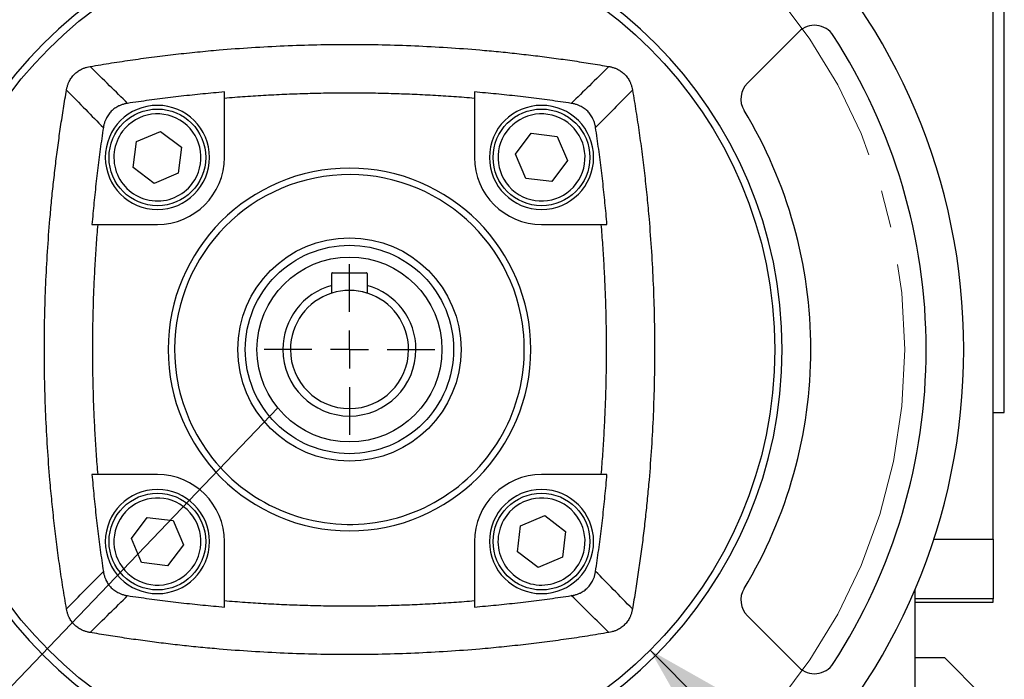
# Model space of a CAD drawing. Header units: inches. Extents: x 0 to 68, y 0 to 44.
# Tile 17 of 20: x 54.3 to 59.5, y 32.3 to 35.8. Entities that reach past the tile are written whole.
import ezdxf

# ---------------------------------------------------------------- set-up
doc = ezdxf.new("R2010")
doc.units = ezdxf.units.IN
doc.header["$LTSCALE"] = 4
doc.header["$MEASUREMENT"] = 0
doc.linetypes.add('SLD-Center', pattern=[0.75, 0.6, -0.05, 0.05, -0.05])
doc.linetypes.add('SLD-Solid', pattern=[0])
doc.layers.add('CENTER', color=40, linetype='SLD-Center')
doc.layers.add('DIMENSIONS', color=140, linetype='SLD-Solid', lineweight=25)
doc.layers.add('TEXT', color=140, linetype='SLD-Solid', lineweight=25)
doc.styles.add('SLDTEXTSTYLE0', font='GOTHIC.TTF', dxfattribs={"width": 0.913})
doc.styles.get("Standard").update_dxf_attribs({"font": 'GOTHIC.TTF'})
doc.dimstyles.new('SLDDIMSTYLE5', dxfattribs={"dimtxt": 0.18, "dimasz": 0.72, "dimexe": 0, "dimexo": 0.0625, "dimgap": 0, "dimtad": 0, "dimtih": 1, "dimtoh": 1, "dimdec": 0, "dimrnd": 1e-09, "dimzin": 0, "dimdsep": 46, "dimtxsty": 'Standard', "dimblk1": 'NONE', "dimblk2": 'NONE', "dimsah": 1, "dimcen": 0.09, "dimadec": 0, "dimazin": 0, "dimtfac": 0.72, "dimtdec": 0, "dimtofl": 0, "dimtmove": 0, "dimatfit": 3, "dimldrblk": 'NONE', "dimfxl": 0, "dimfrac": 2, "dimtolj": 1, "dimtzin": 0, "dimarcsym": 0})
doc.dimstyles.new('SLDDIMSTYLE7', dxfattribs={"dimtxt": 0.6, "dimasz": 0.72, "dimexe": 0, "dimexo": 0.0625, "dimgap": 0.15, "dimtad": 0, "dimtih": 1, "dimtoh": 1, "dimrnd": 1e-09, "dimzin": 12, "dimdsep": 46, "dimtxsty": 'SLDTEXTSTYLE0', "dimsah": 1, "dimcen": 0, "dimadec": 0, "dimazin": 3, "dimtfac": 1, "dimtofl": 0, "dimtmove": 0, "dimatfit": 3, "dimfxl": 0, "dimfrac": 2, "dimtolj": 1, "dimtzin": 12, "dimarcsym": 0})
doc.dimstyles.new('SLDDIMSTYLE8', dxfattribs={"dimtxt": 0.6, "dimasz": 0.72, "dimexe": 0, "dimexo": 0.0625, "dimgap": 0.15, "dimtad": 0, "dimtih": 1, "dimtoh": 1, "dimrnd": 1e-09, "dimzin": 4, "dimdsep": 46, "dimtxsty": 'SLDTEXTSTYLE0', "dimsah": 1, "dimcen": 0, "dimadec": 0, "dimazin": 1, "dimtfac": 1, "dimtofl": 0, "dimtmove": 0, "dimatfit": 3, "dimfxl": 0, "dimfrac": 2, "dimtolj": 1, "dimtzin": 12, "dimarcsym": 0})

# ---------------------------------------------------------------- blocks, each defined once
blk = doc.blocks.new('_D_20')
at = {"layer": 'DIMENSIONS'}
for p, q in [((49.3393, 40.3313), (49.1565, 40.3313)), ((49.1565, 40.3313), (49.1565, 39.3788)), ((51.3343, 40.3313), (51.5172, 40.3313)), ((51.5172, 40.3313), (51.5172, 39.3788)), ((52.825, 39.4667), (51.95, 39.4667)), ((54.5382, 36.5441), (52.825, 39.4667)), ((49.1565, 39.3788), (49.3393, 39.3788)), ((51.5172, 39.3788), (51.3343, 39.3788))]:
    blk.add_line(p, q, dxfattribs=at)
blk.add_solid([(54.5382, 36.5441), (54.3466, 37.2664), (54.0015, 37.0641)], dxfattribs=at)
at = {"layer": 'DIMENSIONS', "char_height": 0.6, "attachment_point": 1, "style": 'SLDTEXTSTYLE0'}
for s, insert in [('%%c', (49.1086, 41.2196)), ('5.88', (50.0135, 41.2196)), ('149.2', (49.3393, 40.1452)), ('B.C.', (49.5606, 39.0709))]:
    blk.add_mtext(s, dxfattribs=dict(at, insert=insert))
blk = doc.blocks.new('SW_SYMBOL_HOLE_DEPTH')
at = {"layer": 'DIMENSIONS', "color": 0}
for p, q in [((0, 137.8), (126, 137.8)), ((63, 137.8), (63, 11.8)), ((15.7, 87.4), (63, 11.8)), ((110.2, 87.4), (63, 11.8))]:
    blk.add_line(p, q, dxfattribs=at)
blk = doc.blocks.new('_D_22')
at = {"layer": 'DIMENSIONS'}
for p, q in [((57.6147, 32.4189), (61.4754, 28.5582)), ((65.2976, 29.6371), (65.1148, 29.6371)), ((65.1148, 29.6371), (65.1148, 28.6846)), ((67.2926, 29.6371), (67.4754, 29.6371)), ((67.4754, 29.6371), (67.4754, 28.6846)), ((65.1148, 28.6846), (65.2976, 28.6846)), ((67.4754, 28.6846), (67.2926, 28.6846)), ((61.4754, 28.5582), (62.4754, 28.5582))]:
    blk.add_line(p, q, dxfattribs=at)
blk.add_solid([(57.6147, 32.4189), (57.9824, 31.7684), (58.2652, 32.0512)], dxfattribs=at)
at = {"layer": 'DIMENSIONS', "xscale": 0.004866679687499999, "yscale": 0.004866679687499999, "zscale": 0.004866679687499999}
blk.add_blockref('SW_SYMBOL_HOLE_DEPTH', (63.0274, 27.6843), dxfattribs=at)
at = {"layer": 'DIMENSIONS', "char_height": 0.6, "attachment_point": 1, "style": 'SLDTEXTSTYLE0'}
for s, insert in [('%%c', (62.4754, 29.4419)), ('4.50', (63.3803, 29.451)), ('114.3', (65.2976, 29.451)), ('0.16[4.0]', (63.8846, 28.3766))]:
    blk.add_mtext(s, dxfattribs=dict(at, insert=insert))
blk = doc.blocks.new('SW_CENTERMARKSYMBOL_9')
at = {"layer": 'CENTER', "color": 0}
for p, q in [((0, 0.2), (0, 0.4519)), ((0, 0), (0, 0.1)), ((-0.2, 0), (-0.4519, 0)), ((0, 0), (-0.1, 0)), ((0, 0), (0, -0.1)), ((0, 0), (0.1, 0)), ((0.2, 0), (0.4519, 0)), ((0, -0.2), (0, -0.4519))]:
    blk.add_line(p, q, dxfattribs=at)
blk = doc.blocks.new('_NONE')

msp = doc.modelspace()

# ---------------------------------------------------------------- linework, layer by layer
for p, q in [((59.4292, 34.7601), (59.4292, 36.8467)), ((59.4883, 33.6774), (59.4883, 35.8427)), ((58.129, 35.4192), (58.4003, 35.6905)), ((55.3619, 35.026), (55.3619, 35.3723)), ((56.6855, 35.3723), (56.6855, 35.026)), ((54.8969, 35.1094), (55.0245, 35.1635)), ((55.0245, 35.1635), (55.1351, 35.0801)), ((56.9023, 35.0429), (56.9857, 35.1535)), ((56.9857, 35.1535), (57.1232, 35.1366)), ((57.1232, 35.1366), (57.1773, 35.0091)), ((54.8801, 34.9719), (54.8969, 35.1094)), ((55.1351, 35.0801), (55.1182, 34.9426)), ((56.9565, 34.9153), (56.9023, 35.0429)), ((57.1773, 35.0091), (57.094, 34.8985)), ((54.9907, 34.8885), (54.8801, 34.9719)), ((55.1182, 34.9426), (54.9907, 34.8885)), ((57.094, 34.8985), (56.9565, 34.9153)), ((59.4292, 33.0057), (59.4292, 34.7601)), ((54.6613, 34.6717), (55.0076, 34.6717)), ((57.0398, 34.6717), (57.3861, 34.6717)), ((55.93, 34.349), (55.93, 34.4122)), ((55.9339, 34.4161), (56.1135, 34.4161)), ((56.1175, 34.4122), (56.1175, 34.349)), ((59.4292, 33.6774), (59.4883, 33.6774)), ((55.0076, 33.3481), (54.6613, 33.3481)), ((57.3861, 33.3481), (57.0398, 33.3481)), ((54.8701, 33.0106), (54.9534, 33.1213)), ((54.9534, 33.1213), (55.091, 33.1044)), ((55.091, 33.1044), (55.1451, 32.9769)), ((56.9292, 33.0771), (57.0567, 33.1313)), ((57.0567, 33.1313), (57.1673, 33.0479)), ((56.9123, 32.9396), (56.9292, 33.0771)), ((57.1673, 33.0479), (57.1505, 32.9104)), ((54.9242, 32.8831), (54.8701, 33.0106)), ((55.1451, 32.9769), (55.0617, 32.8662)), ((55.3619, 32.6475), (55.3619, 32.9938)), ((56.6855, 32.9938), (56.6855, 32.6475)), ((59.1147, 33.0057), (59.4292, 33.0057)), ((59.4292, 33.0057), (59.4292, 32.69)), ((57.0229, 32.8563), (56.9123, 32.9396)), ((55.0617, 32.8662), (54.9242, 32.8831)), ((57.1505, 32.9104), (57.0229, 32.8563)), ((59.0158, 31.7264), (59.0158, 32.7411)), ((59.4292, 32.69), (59.0158, 32.69)), ((59.0158, 32.6735), (59.4292, 32.6735)), ((59.4292, 32.6735), (59.4292, 32.69)), ((58.4003, 32.3293), (58.129, 32.6005)), ((59.1733, 32.3782), (59.0158, 32.3782)), ((59.3702, 32.1813), (59.1733, 32.3782))]:
    msp.add_line(p, q)
at = {"color": 179, "linetype": 'SLD-Center', "lineweight": 18}
msp.add_circle((56.0237, 34.0099), 2.9375, dxfattribs=at)
for centre, radius in [((56.0237, 34.0099), 2.25), ((55.0076, 35.026), 0.2559), ((57.0398, 35.026), 0.2559), ((56.0237, 34.0099), 0.5906), ((55.0076, 32.9938), 0.2559), ((57.0398, 32.9938), 0.2559)]:
    msp.add_circle(centre, radius)
for centre, radius, start, end in [((56.0237, 34.0099), 3.25, 0, 180), ((56.0237, 34.0099), 2.2894, 0, 180), ((58.4838, 35.607), 0.1181, 32.9917, 135), ((56.0237, 34.0099), 3.0512, 0, 32.9917), ((58.2125, 35.3357), 0.1181, 135, 211.2042), ((55.0076, 35.026), 0.2756, 0, 180), ((57.0398, 35.026), 0.2756, 0, 180), ((56.0237, 34.0099), 2.4409, 0, 31.2042), ((55.0076, 35.026), 0.2303, 323.0039, 143.0039), ((57.0398, 35.026), 0.2303, 53.0039, 233.0039), ((55.0076, 35.026), 0.2303, 143.0039, 323.0039), ((57.0398, 35.026), 0.2303, 233.0039, 53.0039), ((55.0076, 35.026), 0.2756, 180, 0), ((55.0076, 35.026), 0.3543, 270, 0), ((57.0398, 35.026), 0.3543, 180, 270), ((57.0398, 35.026), 0.2756, 180, 0), ((56.0237, 34.0099), 0.9593, 0, 180), ((56.0237, 34.0099), 0.9252, 8.5032, 188.5032), ((55.9339, 34.4122), 0.00394, 90, 180), ((56.1135, 34.4122), 0.00394, 0, 90), ((56.0237, 34.0099), 0.3519, 105.4522, 180), ((56.0237, 34.0099), 0.3519, 0, 74.5478), ((56.0237, 34.0099), 0.3125, 107.4576, 180), ((56.0237, 34.0099), 0.3126, 72.7924, 107.3112), ((56.0237, 34.0099), 0.3125, 72.5424, 107.3068), ((56.0237, 34.0099), 0.3125, 0, 72.5424), ((56.0237, 34.0099), 0.9252, 188.5032, 8.5032), ((56.0237, 34.0099), 3.25, 180, 0), ((56.0237, 34.0099), 2.2894, 180, 0), ((56.0237, 34.0099), 0.9593, 180, 0), ((56.0237, 34.0099), 0.3519, 180, 0), ((56.0237, 34.0099), 0.3125, 180, 0), ((56.0237, 34.0099), 2.4409, 328.7958, 0), ((56.0237, 34.0099), 3.0512, 327.0083, 0), ((55.0076, 32.9938), 0.3543, 360, 90), ((57.0398, 32.9938), 0.3543, 90, 180), ((55.0076, 32.9938), 0.2756, 0, 180), ((57.0398, 32.9938), 0.2756, 0, 180), ((55.0076, 32.9938), 0.2303, 53.0039, 233.0039), ((57.0398, 32.9938), 0.2303, 323.0039, 143.0039), ((55.0076, 32.9938), 0.2303, 233.0039, 53.0039), ((57.0398, 32.9938), 0.2303, 143.0039, 323.0039), ((55.0076, 32.9938), 0.2756, 180, 0), ((57.0398, 32.9938), 0.2756, 180, 0), ((58.2125, 32.6841), 0.1181, 148.7958, 225), ((58.4838, 32.4128), 0.1181, 225, 327.0083)]:
    msp.add_arc(centre, radius, start, end)
for points, knots in [([(54.6509, 35.507), (54.6698, 35.5102), (54.7075, 35.5166), (54.7642, 35.5257), (54.8209, 35.5344), (54.8776, 35.5427), (54.9344, 35.5506), (54.9913, 35.5581), (55.0482, 35.5652), (55.1052, 35.5719), (55.1622, 35.5782), (55.2193, 35.5841), (55.2764, 35.5896), (55.4292, 35.6032), (55.6782, 35.6192), (56.0237, 35.6265), (56.3692, 35.6192), (56.6318, 35.6023), (56.8118, 35.5859), (56.9096, 35.5757), (57.0073, 35.5644), (57.1048, 35.5519), (57.2022, 35.5382), (57.2995, 35.5233), (57.3641, 35.5125), (57.3965, 35.507)], [0, 0, 0, 0, 0.020805, 0.041606, 0.062402, 0.083195, 0.103986, 0.124776, 0.145567, 0.166358, 0.187152, 0.207949, 0.22875, 0.249557, 0.374775, 0.5, 0.625219, 0.750444, 0.786107, 0.821758, 0.8574, 0.89304, 0.928684, 0.964335, 1, 1, 1, 1]), ([(54.5265, 35.3826), (54.527, 35.3853), (54.528, 35.3906), (54.5299, 35.3983), (54.5321, 35.4059), (54.5346, 35.4132), (54.5375, 35.4204), (54.5429, 35.4322), (54.5522, 35.448), (54.5674, 35.4659), (54.5854, 35.4812), (54.6034, 35.4919), (54.6202, 35.4991), (54.6352, 35.5039), (54.6457, 35.506), (54.6509, 35.507)], [0, 0, 0, 0, 0.0429191, 0.0852063, 0.1269513, 0.1682472, 0.2091903, 0.2498794, 0.3753162, 0.4991495, 0.6231554, 0.7489778, 0.8308951, 0.9143126, 1, 1, 1, 1]), ([(54.85, 35.3121), (54.8181, 35.3433), (54.7516, 35.4082), (54.6854, 35.4732), (54.6509, 35.507)], [0, 0, 0, 0, 0.47933, 1, 1, 1, 1]), ([(57.3965, 35.507), (57.362, 35.4732), (57.2958, 35.4082), (57.2293, 35.3433), (57.1974, 35.3121)], [0, 0, 0, 0, 0.5206716, 1, 1, 1, 1]), ([(57.3965, 35.507), (57.3991, 35.5065), (57.4044, 35.5056), (57.4121, 35.5037), (57.4197, 35.5015), (57.427, 35.4989), (57.4342, 35.4961), (57.446, 35.4906), (57.4618, 35.4813), (57.4798, 35.4662), (57.495, 35.4482), (57.5057, 35.4302), (57.5129, 35.4134), (57.5177, 35.3984), (57.5198, 35.3879), (57.5209, 35.3826)], [0, 0, 0, 0, 0.0429167, 0.0852016, 0.1269444, 0.1682381, 0.2091791, 0.249866, 0.3752979, 0.4991262, 0.6231362, 0.7489624, 0.8308847, 0.9143073, 1, 1, 1, 1]), ([(54.5265, 32.6371), (54.5233, 32.656), (54.517, 32.6937), (54.5079, 32.7504), (54.4991, 32.8071), (54.4908, 32.8638), (54.4829, 32.9206), (54.4754, 32.9775), (54.4683, 33.0344), (54.4616, 33.0914), (54.4553, 33.1484), (54.4494, 33.2055), (54.444, 33.2626), (54.4304, 33.4154), (54.4144, 33.6644), (54.4071, 34.0099), (54.4144, 34.3554), (54.4312, 34.618), (54.4477, 34.798), (54.4579, 34.8958), (54.4692, 34.9935), (54.4817, 35.091), (54.4954, 35.1884), (54.5102, 35.2856), (54.5211, 35.3503), (54.5265, 35.3826)], [0, 0, 0, 0, 0.020805, 0.041606, 0.062402, 0.083195, 0.103986, 0.124776, 0.145567, 0.166358, 0.187152, 0.207949, 0.22875, 0.249557, 0.374775, 0.5, 0.625219, 0.750444, 0.786107, 0.821758, 0.8574, 0.89304, 0.928684, 0.964335, 1, 1, 1, 1]), ([(54.5266, 35.3826), (54.5604, 35.3482), (54.6253, 35.2819), (54.6903, 35.2155), (54.7215, 35.1836)], [0, 0, 0, 0, 0.5206716, 1, 1, 1, 1]), ([(55.3619, 35.3723), (55.3429, 35.3706), (55.3048, 35.3673), (55.2478, 35.3619), (55.1908, 35.356), (55.1339, 35.3497), (55.077, 35.3431), (55.0202, 35.336), (54.9634, 35.3284), (54.9067, 35.3205), (54.8689, 35.3149), (54.85, 35.3121)], [0, 0, 0, 0, 0.1111376, 0.2222549, 0.3333577, 0.4444518, 0.5555433, 0.666638, 0.7777417, 0.8888604, 1, 1, 1, 1]), ([(57.1974, 35.3121), (57.1785, 35.3149), (57.1407, 35.3205), (57.084, 35.3284), (57.0272, 35.336), (56.9704, 35.3431), (56.9135, 35.3497), (56.8566, 35.356), (56.7996, 35.3619), (56.7426, 35.3673), (56.7045, 35.3706), (56.6855, 35.3723)], [0, 0, 0, 0, 0.1111396, 0.2222583, 0.333362, 0.4444567, 0.5555482, 0.6666423, 0.7777451, 0.8888624, 1, 1, 1, 1]), ([(57.5209, 35.3826), (57.5241, 35.3638), (57.5305, 35.3261), (57.5395, 35.2694), (57.5483, 35.2127), (57.5566, 35.1559), (57.5645, 35.0991), (57.572, 35.0423), (57.5791, 34.9854), (57.5858, 34.9284), (57.5921, 34.8714), (57.598, 34.8143), (57.6034, 34.7572), (57.617, 34.6044), (57.633, 34.3554), (57.6403, 34.0099), (57.633, 33.6644), (57.6162, 33.4018), (57.5997, 33.2218), (57.5895, 33.1239), (57.5782, 33.0263), (57.5657, 32.9287), (57.552, 32.8314), (57.5372, 32.7341), (57.5263, 32.6695), (57.5209, 32.6371)], [0, 0, 0, 0, 0.020805, 0.041606, 0.062402, 0.083195, 0.103986, 0.124776, 0.145567, 0.166358, 0.187152, 0.207949, 0.22875, 0.249557, 0.374775, 0.5, 0.625219, 0.750444, 0.786107, 0.821758, 0.8574, 0.89304, 0.928684, 0.964335, 1, 1, 1, 1]), ([(55.3619, 35.3402), (55.3803, 35.3418), (55.417, 35.3448), (55.472, 35.3488), (55.5271, 35.3525), (55.5822, 35.3558), (55.6374, 35.3587), (55.6925, 35.3612), (55.7477, 35.3634), (55.8028, 35.3651), (55.858, 35.3665), (55.9132, 35.3674), (55.9685, 35.368), (56.0421, 35.3683), (56.1341, 35.3676), (56.2446, 35.3653), (56.3549, 35.3614), (56.4652, 35.356), (56.5754, 35.3491), (56.6488, 35.3432), (56.6855, 35.3402)], [0, 0, 0, 0, 0.041684, 0.083359, 0.125025, 0.166685, 0.208342, 0.249996, 0.291651, 0.333309, 0.37497, 0.416638, 0.458315, 0.500002, 0.58336, 0.666686, 0.749997, 0.833308, 0.916637, 1, 1, 1, 1]), ([(54.85, 35.3121), (54.8472, 35.3117), (54.8417, 35.3108), (54.8336, 35.3089), (54.8258, 35.3068), (54.8181, 35.3043), (54.8106, 35.3014), (54.7982, 35.2959), (54.7818, 35.2865), (54.763, 35.2707), (54.7473, 35.252), (54.7364, 35.2332), (54.7291, 35.2156), (54.7244, 35.2), (54.7224, 35.1891), (54.7215, 35.1836)], [0, 0, 0, 0, 0.043008, 0.085346, 0.127111, 0.168399, 0.209314, 0.24996, 0.375458, 0.49921, 0.623194, 0.749131, 0.830929, 0.914281, 1, 1, 1, 1]), ([(57.3259, 35.1836), (57.3255, 35.1864), (57.3246, 35.1918), (57.3228, 35.1999), (57.3206, 35.2078), (57.3181, 35.2155), (57.3152, 35.223), (57.3098, 35.2353), (57.3003, 35.2518), (57.2846, 35.2705), (57.2658, 35.2863), (57.247, 35.2972), (57.2295, 35.3044), (57.2138, 35.3092), (57.2029, 35.3111), (57.1974, 35.3121)], [0, 0, 0, 0, 0.043008, 0.085346, 0.127111, 0.168399, 0.209314, 0.24996, 0.375458, 0.49921, 0.623194, 0.749131, 0.830929, 0.914281, 1, 1, 1, 1]), ([(54.7215, 35.1836), (54.7187, 35.1647), (54.713, 35.1269), (54.7051, 35.0702), (54.6976, 35.0134), (54.6905, 34.9566), (54.6838, 34.8997), (54.6776, 34.8428), (54.6717, 34.7858), (54.6663, 34.7287), (54.663, 34.6907), (54.6613, 34.6717)], [0, 0, 0, 0, 0.11114, 0.222258, 0.333362, 0.444457, 0.555548, 0.666642, 0.777745, 0.888862, 1, 1, 1, 1]), ([(57.3861, 34.6717), (57.3844, 34.6907), (57.3811, 34.7287), (57.3757, 34.7858), (57.3698, 34.8428), (57.3636, 34.8997), (57.3569, 34.9566), (57.3498, 35.0134), (57.3423, 35.0702), (57.3344, 35.1269), (57.3287, 35.1647), (57.3259, 35.1836)], [0, 0, 0, 0, 0.111138, 0.222255, 0.333358, 0.444452, 0.555543, 0.666638, 0.777742, 0.88886, 1, 1, 1, 1]), ([(54.6933, 33.3481), (54.6918, 33.3664), (54.6888, 33.4031), (54.6848, 33.4582), (54.6811, 33.5133), (54.6778, 33.5684), (54.6749, 33.6235), (54.6723, 33.6787), (54.6702, 33.7338), (54.6685, 33.789), (54.6671, 33.8442), (54.6661, 33.8994), (54.6656, 33.9546), (54.6653, 34.0283), (54.6659, 34.1203), (54.6683, 34.2307), (54.6721, 34.3411), (54.6776, 34.4513), (54.6845, 34.5616), (54.6904, 34.635), (54.6933, 34.6717)], [0, 0, 0, 0, 0.041684, 0.083359, 0.125025, 0.166685, 0.208342, 0.249996, 0.291651, 0.333309, 0.37497, 0.416638, 0.458315, 0.500002, 0.58336, 0.666686, 0.749997, 0.833308, 0.916637, 1, 1, 1, 1]), ([(57.3541, 34.6717), (57.3556, 34.6533), (57.3586, 34.6166), (57.3626, 34.5615), (57.3663, 34.5065), (57.3696, 34.4513), (57.3725, 34.3962), (57.3751, 34.3411), (57.3772, 34.2859), (57.3789, 34.2307), (57.3803, 34.1756), (57.3813, 34.1203), (57.3818, 34.0651), (57.3821, 33.9915), (57.3815, 33.8994), (57.3791, 33.789), (57.3753, 33.6787), (57.3698, 33.5684), (57.3629, 33.4582), (57.357, 33.3848), (57.3541, 33.3481)], [0, 0, 0, 0, 0.0416843, 0.0833586, 0.1250249, 0.1666852, 0.2083417, 0.2499964, 0.2916513, 0.3333085, 0.3749701, 0.4166381, 0.4583145, 0.5000015, 0.5833597, 0.6666859, 0.7499965, 0.8333081, 0.9166371, 1, 1, 1, 1]), ([(55.4725, 34.0099), (55.4725, 34.1561), (55.5306, 34.2963), (55.7373, 34.503), (55.8775, 34.5611), (56.1699, 34.5611), (56.3101, 34.503), (56.5168, 34.2963), (56.5749, 34.1561), (56.5749, 34.0099)], [0, 0, 0, 0, 0.25, 0.25, 0.5, 0.5, 0.75, 0.75, 1, 1, 1, 1]), ([(55.93, 34.308), (55.93, 34.3146), (55.93, 34.3283), (55.93, 34.342), (55.93, 34.349)], [0, 0, 0, 0, 0.484979, 1, 1, 1, 1]), ([(56.1175, 34.349), (56.1175, 34.342), (56.1175, 34.3283), (56.1175, 34.3146), (56.1175, 34.308)], [0, 0, 0, 0, 0.515021, 1, 1, 1, 1]), ([(56.5749, 34.0099), (56.5749, 33.8637), (56.5168, 33.7235), (56.3101, 33.5168), (56.1699, 33.4587), (55.8775, 33.4587), (55.7373, 33.5168), (55.5306, 33.7235), (55.4725, 33.8637), (55.4725, 34.0099)], [0, 0, 0, 0, 0.25, 0.25, 0.5, 0.5, 0.75, 0.75, 1, 1, 1, 1]), ([(54.6613, 33.3481), (54.663, 33.3291), (54.6663, 33.291), (54.6717, 33.234), (54.6776, 33.177), (54.6838, 33.1201), (54.6905, 33.0632), (54.6976, 33.0064), (54.7051, 32.9496), (54.713, 32.8928), (54.7187, 32.8551), (54.7215, 32.8362)], [0, 0, 0, 0, 0.111138, 0.222255, 0.333358, 0.444452, 0.555543, 0.666638, 0.777742, 0.88886, 1, 1, 1, 1]), ([(57.3259, 32.8362), (57.3287, 32.8551), (57.3344, 32.8928), (57.3423, 32.9496), (57.3498, 33.0064), (57.3569, 33.0632), (57.3636, 33.1201), (57.3698, 33.177), (57.3757, 33.234), (57.3811, 33.291), (57.3844, 33.3291), (57.3861, 33.3481)], [0, 0, 0, 0, 0.1111396, 0.2222583, 0.333362, 0.4444567, 0.5555482, 0.6666423, 0.7777451, 0.8888624, 1, 1, 1, 1]), ([(54.7215, 32.8362), (54.7219, 32.8334), (54.7228, 32.8279), (54.7246, 32.8198), (54.7268, 32.8119), (54.7293, 32.8042), (54.7322, 32.7968), (54.7376, 32.7844), (54.7471, 32.768), (54.7628, 32.7492), (54.7816, 32.7335), (54.8004, 32.7226), (54.8179, 32.7153), (54.8336, 32.7105), (54.8445, 32.7086), (54.85, 32.7076)], [0, 0, 0, 0, 0.043008, 0.085346, 0.127111, 0.168399, 0.209314, 0.24996, 0.375458, 0.49921, 0.623194, 0.749131, 0.830929, 0.914281, 1, 1, 1, 1]), ([(57.1974, 32.7076), (57.2002, 32.7081), (57.2057, 32.709), (57.2138, 32.7108), (57.2216, 32.713), (57.2293, 32.7155), (57.2368, 32.7183), (57.2492, 32.7238), (57.2656, 32.7333), (57.2844, 32.749), (57.3001, 32.7677), (57.311, 32.7866), (57.3183, 32.8041), (57.323, 32.8198), (57.325, 32.8307), (57.3259, 32.8362)], [0, 0, 0, 0, 0.043008, 0.085346, 0.127111, 0.168399, 0.209314, 0.24996, 0.375458, 0.49921, 0.623194, 0.749131, 0.830929, 0.914281, 1, 1, 1, 1]), ([(57.5209, 32.6371), (57.487, 32.6716), (57.4221, 32.7378), (57.3571, 32.8043), (57.3259, 32.8362)], [0, 0, 0, 0, 0.520672, 1, 1, 1, 1]), ([(54.6509, 32.5127), (54.6854, 32.5466), (54.7516, 32.6115), (54.8181, 32.6765), (54.85, 32.7076)], [0, 0, 0, 0, 0.520672, 1, 1, 1, 1]), ([(54.85, 32.7076), (54.8689, 32.7048), (54.9067, 32.6992), (54.9634, 32.6913), (55.0202, 32.6838), (55.077, 32.6767), (55.1339, 32.67), (55.1908, 32.6638), (55.2478, 32.6579), (55.3048, 32.6524), (55.3429, 32.6491), (55.3619, 32.6475)], [0, 0, 0, 0, 0.1111396, 0.2222583, 0.333362, 0.4444567, 0.5555482, 0.6666423, 0.7777451, 0.8888624, 1, 1, 1, 1]), ([(56.6855, 32.6795), (56.6671, 32.678), (56.6304, 32.675), (56.5754, 32.6709), (56.5203, 32.6672), (56.4652, 32.664), (56.41, 32.661), (56.3549, 32.6585), (56.2997, 32.6564), (56.2446, 32.6546), (56.1894, 32.6533), (56.1342, 32.6523), (56.0789, 32.6517), (56.0053, 32.6515), (55.9133, 32.6521), (55.8028, 32.6545), (55.6925, 32.6583), (55.5822, 32.6638), (55.472, 32.6707), (55.3986, 32.6766), (55.3619, 32.6795)], [0, 0, 0, 0, 0.041684, 0.083359, 0.125025, 0.166685, 0.208342, 0.249996, 0.291651, 0.333309, 0.37497, 0.416638, 0.458315, 0.500002, 0.58336, 0.666686, 0.749997, 0.833308, 0.916637, 1, 1, 1, 1]), ([(56.6855, 32.6475), (56.7045, 32.6491), (56.7426, 32.6524), (56.7996, 32.6579), (56.8566, 32.6638), (56.9135, 32.67), (56.9704, 32.6767), (57.0272, 32.6838), (57.084, 32.6913), (57.1407, 32.6992), (57.1785, 32.7048), (57.1974, 32.7076)], [0, 0, 0, 0, 0.111138, 0.222255, 0.333358, 0.444452, 0.555543, 0.666638, 0.777742, 0.88886, 1, 1, 1, 1]), ([(54.6509, 32.5127), (54.6483, 32.5132), (54.643, 32.5142), (54.6353, 32.5161), (54.6277, 32.5183), (54.6204, 32.5208), (54.6132, 32.5237), (54.6014, 32.5291), (54.5856, 32.5384), (54.5676, 32.5536), (54.5524, 32.5716), (54.5417, 32.5896), (54.5345, 32.6064), (54.5297, 32.6214), (54.5276, 32.6318), (54.5265, 32.6371)], [0, 0, 0, 0, 0.042919, 0.085206, 0.126951, 0.168247, 0.20919, 0.249879, 0.375316, 0.499149, 0.623155, 0.748978, 0.830895, 0.914313, 1, 1, 1, 1]), ([(57.5209, 32.6371), (57.5204, 32.6345), (57.5194, 32.6292), (57.5175, 32.6215), (57.5153, 32.6139), (57.5128, 32.6065), (57.5099, 32.5994), (57.5045, 32.5876), (57.4952, 32.5718), (57.48, 32.5538), (57.462, 32.5386), (57.444, 32.5279), (57.4272, 32.5207), (57.4122, 32.5158), (57.4018, 32.5138), (57.3965, 32.5127)], [0, 0, 0, 0, 0.042918, 0.085204, 0.126948, 0.168243, 0.209185, 0.249873, 0.375307, 0.499138, 0.623146, 0.74897, 0.83089, 0.91431, 1, 1, 1, 1]), ([(57.3965, 32.5127), (57.3776, 32.5095), (57.3399, 32.5031), (57.2832, 32.494), (57.2265, 32.4853), (57.1698, 32.477), (57.113, 32.4691), (57.0561, 32.4616), (56.9992, 32.4545), (56.9422, 32.4478), (56.8852, 32.4415), (56.8281, 32.4356), (56.771, 32.4301), (56.6182, 32.4165), (56.3692, 32.4006), (56.0237, 32.3933), (55.6782, 32.4006), (55.4156, 32.4174), (55.2356, 32.4339), (55.1378, 32.444), (55.0401, 32.4554), (54.9426, 32.4679), (54.8452, 32.4816), (54.7479, 32.4964), (54.6833, 32.5073), (54.6509, 32.5127)], [0, 0, 0, 0, 0.020805, 0.041606, 0.062402, 0.083195, 0.103986, 0.124776, 0.145567, 0.166358, 0.187152, 0.207949, 0.22875, 0.249557, 0.374775, 0.5, 0.625219, 0.750444, 0.786107, 0.821758, 0.8574, 0.89304, 0.928684, 0.964335, 1, 1, 1, 1])]:
    msp.add_open_spline(points, degree=3, knots=knots)
for points in [[(57.5209, 35.3826), (57.4559, 35.3165), (57.3909, 35.2501), (57.3259, 35.1836)], [(54.5266, 32.6371), (54.5915, 32.7033), (54.6565, 32.7696), (54.7215, 32.8362)], [(57.3965, 32.5127), (57.3303, 32.5777), (57.264, 32.6427), (57.1974, 32.7076)]]:
    msp.add_open_spline(points, degree=3)
at = {"layer": 'TEXT'}
msp.add_circle((56.0237, 34.0099), 0.4893, dxfattribs=at)

# ---------------------------------------------------------------- block references
at = {"layer": 'CENTER'}
msp.add_blockref('SW_CENTERMARKSYMBOL_9', (56.0237, 34.0099), dxfattribs=at)

# ---------------------------------------------------------------- dimensions: what is measured, and where the dimension line sits
at = {"layer": 'DIMENSIONS'}
for p1, p2, text, dimstyle, picture, middle in [((57.50921, 31.47568), (54.53819, 36.54408), '<>\\PB.C.', 'SLDDIMSTYLE7', '_D_20', (50.33685, 39.76674)), ((54.4327, 35.6009), (57.6147, 32.4189), '<>\\P{\\fGDT;x}0.16[4.0]', 'SLDDIMSTYLE8', '_D_22', (65.0668, 28.68))]:
    dim = msp.add_diameter_dim_2p(p1=p1, p2=p2, text=text, dimstyle=dimstyle, dxfattribs=at)
    dim.commit()
    dim.dimension.update_dxf_attribs({"geometry": picture, "text_midpoint": middle, "dimtype": 163})

# ---------------------------------------------------------------- leaders
at = {"layer": 'TEXT', "has_arrowhead": 0}
msp.add_leader([(55.6447, 33.7004), (52.0534, 29.9511), (51.0534, 29.9511)], dimstyle='SLDDIMSTYLE5', dxfattribs=at)

doc.saveas('drawing.dxf')
